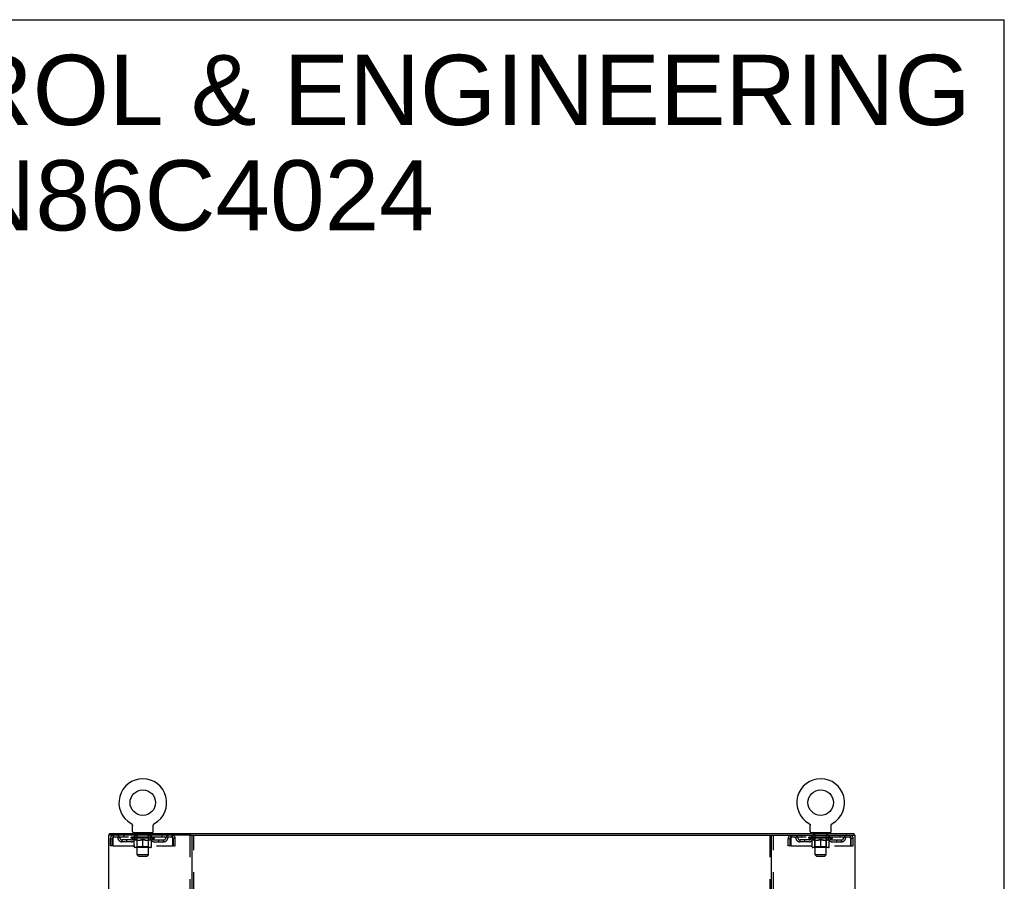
# Model space of a CAD drawing. Header units: inches. Extents: x 0 to 215, y 0 to 139.
# Tile 114 of 114: x 162 to 215, y 92 to 139. Entities that reach past the tile are written whole.
import ezdxf

# ---------------------------------------------------------------- set-up
doc = ezdxf.new("R2010")
doc.units = ezdxf.units.IN
doc.header["$LTSCALE"] = 11.804375
doc.header["$MEASUREMENT"] = 0
doc.linetypes.add('HIDDEN', pattern=[0.2, 0.1, -0.1])
doc.layers.get('0').update_dxf_attribs({"linetype": 'CONTINUOUS'})
doc.layers.add('DEFAULT_2', color=8, linetype='HIDDEN')
doc.layers.add('DIMENSIONS', color=7, linetype='CONTINUOUS')
doc.styles.get("Standard").update_dxf_attribs({"font": 'arial.ttf'})

msp = doc.modelspace()

# ---------------------------------------------------------------- linework, layer by layer
at = {"color": 7, "linetype": 'Continuous'}
for p, q in [((0, 138.875), (214.625, 138.875)), ((214.625, 0), (214.625, 138.875)), ((167.551, 95.539), (167.551, 95.539)), ((167.551, 95.539), (167.555, 95.536)), ((167.554, 95.537), (167.552, 95.538)), ((168.817, 95.536), (168.822, 95.539)), ((168.82, 95.538), (168.819, 95.537)), ((204.093, 95.539), (204.093, 95.539)), ((204.093, 95.539), (204.097, 95.536)), ((204.096, 95.537), (204.094, 95.538)), ((205.359, 95.536), (205.364, 95.539)), ((205.362, 95.538), (205.361, 95.537)), ((167.555, 95.536), (167.56, 95.534)), ((167.56, 95.534), (167.564, 95.531)), ((167.564, 95.531), (167.568, 95.528)), ((167.568, 95.528), (167.572, 95.525)), ((167.572, 95.525), (167.576, 95.521)), ((167.576, 95.521), (167.579, 95.518)), ((167.579, 95.518), (167.583, 95.514)), ((167.583, 95.514), (167.587, 95.511)), ((167.586, 95.511), (167.59, 95.507)), ((167.59, 95.507), (167.593, 95.503)), ((167.593, 95.503), (167.596, 95.499)), ((167.596, 95.499), (167.599, 95.495)), ((167.599, 95.495), (167.602, 95.49)), ((167.602, 95.49), (167.604, 95.486)), ((167.604, 95.486), (167.607, 95.482)), ((167.607, 95.482), (167.609, 95.477)), ((167.609, 95.477), (167.611, 95.472)), ((167.611, 95.473), (167.613, 95.468)), ((167.613, 95.468), (167.615, 95.463)), ((167.615, 95.463), (167.617, 95.458)), ((167.617, 95.458), (167.618, 95.453)), ((167.618, 95.453), (167.62, 95.448)), ((167.62, 95.449), (167.621, 95.444)), ((167.621, 95.444), (167.622, 95.439)), ((167.622, 95.439), (167.622, 95.434)), ((167.622, 95.434), (167.623, 95.429)), ((167.624, 95.418), (167.624, 95.414)), ((167.624, 95.1), (167.624, 95.414)), ((167.686, 95.031), (167.686, 95.001)), ((168.686, 95.031), (167.686, 95.031)), ((168.686, 95.031), (168.686, 95.001)), ((168.749, 95.423), (168.75, 95.429)), ((168.749, 95.1), (168.749, 95.414)), ((168.75, 95.434), (168.751, 95.439)), ((168.75, 95.429), (168.75, 95.434)), ((168.751, 95.439), (168.752, 95.444)), ((168.752, 95.444), (168.753, 95.449)), ((168.753, 95.448), (168.754, 95.453)), ((168.754, 95.453), (168.756, 95.458)), ((168.756, 95.458), (168.757, 95.463)), ((168.757, 95.463), (168.759, 95.468)), ((168.759, 95.468), (168.761, 95.473)), ((168.761, 95.472), (168.763, 95.477)), ((168.763, 95.477), (168.766, 95.482)), ((168.766, 95.482), (168.768, 95.486)), ((168.768, 95.486), (168.771, 95.49)), ((168.771, 95.49), (168.774, 95.495)), ((168.774, 95.495), (168.777, 95.499)), ((168.776, 95.499), (168.78, 95.503)), ((168.78, 95.503), (168.783, 95.507)), ((168.783, 95.507), (168.786, 95.511)), ((168.786, 95.511), (168.79, 95.514)), ((168.79, 95.514), (168.793, 95.518)), ((168.793, 95.518), (168.797, 95.521)), ((168.797, 95.521), (168.801, 95.525)), ((168.801, 95.525), (168.805, 95.528)), ((168.805, 95.528), (168.809, 95.531)), ((168.809, 95.531), (168.813, 95.534)), ((168.813, 95.534), (168.817, 95.536)), ((168.813, 95.534), (168.814, 95.535)), ((204.097, 95.536), (204.102, 95.534)), ((204.102, 95.534), (204.106, 95.531)), ((204.106, 95.531), (204.11, 95.528)), ((204.11, 95.528), (204.114, 95.525)), ((204.114, 95.525), (204.118, 95.521)), ((204.118, 95.521), (204.121, 95.518)), ((204.121, 95.518), (204.125, 95.514)), ((204.125, 95.514), (204.129, 95.511)), ((204.128, 95.511), (204.132, 95.507)), ((204.135, 95.503), (204.138, 95.499)), ((204.138, 95.499), (204.141, 95.495)), ((204.141, 95.495), (204.144, 95.49)), ((204.144, 95.49), (204.146, 95.486)), ((204.146, 95.486), (204.149, 95.482)), ((204.149, 95.482), (204.151, 95.477)), ((204.151, 95.477), (204.153, 95.472)), ((204.153, 95.473), (204.155, 95.468)), ((204.155, 95.468), (204.157, 95.463)), ((204.157, 95.463), (204.159, 95.458)), ((204.159, 95.458), (204.16, 95.453)), ((204.16, 95.453), (204.162, 95.448)), ((204.162, 95.449), (204.163, 95.444)), ((204.163, 95.444), (204.164, 95.439)), ((204.164, 95.439), (204.164, 95.434)), ((204.164, 95.434), (204.165, 95.429)), ((204.166, 95.418), (204.166, 95.414)), ((204.166, 95.1), (204.166, 95.414)), ((204.228, 95.031), (204.228, 95.001)), ((205.228, 95.031), (204.228, 95.031)), ((205.228, 95.031), (205.228, 95.001)), ((205.291, 95.423), (205.292, 95.429)), ((205.291, 95.1), (205.291, 95.414)), ((205.292, 95.434), (205.293, 95.439)), ((205.292, 95.429), (205.292, 95.434)), ((205.293, 95.439), (205.294, 95.444)), ((205.294, 95.444), (205.295, 95.449)), ((205.295, 95.448), (205.296, 95.453)), ((205.296, 95.453), (205.298, 95.458)), ((205.298, 95.458), (205.299, 95.463)), ((205.299, 95.463), (205.301, 95.468)), ((205.301, 95.468), (205.303, 95.473)), ((205.303, 95.472), (205.305, 95.477)), ((205.305, 95.477), (205.308, 95.482)), ((205.308, 95.482), (205.31, 95.486)), ((205.31, 95.486), (205.313, 95.49)), ((205.313, 95.49), (205.316, 95.495)), ((205.316, 95.495), (205.319, 95.499)), ((205.318, 95.499), (205.322, 95.503)), ((205.322, 95.503), (205.325, 95.507)), ((205.325, 95.507), (205.328, 95.511)), ((205.328, 95.511), (205.332, 95.514)), ((205.332, 95.514), (205.335, 95.518)), ((205.335, 95.518), (205.339, 95.521)), ((205.339, 95.521), (205.343, 95.525)), ((205.343, 95.525), (205.347, 95.528)), ((205.347, 95.528), (205.351, 95.531)), ((205.351, 95.531), (205.355, 95.534)), ((205.355, 95.534), (205.359, 95.536)), ((205.355, 95.534), (205.356, 95.535)), ((166.384, 94.897), (166.384, 95.001)), ((170.773, 94.897), (202.141, 94.897)), ((206.53, 94.897), (206.53, 95.001))]:
    msp.add_line(p, q, dxfattribs=at)
at = {"color": 3, "linetype": 'Continuous'}
for p, q in [((166.332, 94.897), (166.332, 9.105)), ((170.773, 94.897), (166.332, 94.897)), ((166.384, 95.001), (206.53, 95.001)), ((170.832, 94.897), (170.832, 9.105)), ((202.082, 9.105), (202.082, 94.897)), ((202.141, 94.897), (206.582, 94.897)), ((206.582, 9.105), (206.582, 94.897))]:
    msp.add_line(p, q, dxfattribs=at)
at = {"color": 7, "linetype": 'Continuous'}
for points in [[(167.623, 95.429), (167.623, 95.423), (167.624, 95.418)], [(168.749, 95.414), (168.749, 95.418), (168.749, 95.423)], [(168.749, 95.414), (168.749, 95.418), (168.749, 95.423)], [(204.132, 95.507), (204.135, 95.503), (204.138, 95.499)], [(204.165, 95.429), (204.165, 95.423), (204.166, 95.418)], [(205.291, 95.414), (205.291, 95.418), (205.291, 95.423)], [(205.291, 95.414), (205.291, 95.418), (205.291, 95.423)]]:
    msp.add_lwpolyline(points, dxfattribs=at)
for centre in [(168.186, 96.659), (204.728, 96.659)]:
    msp.add_circle(centre, 0.688, dxfattribs=at)
for centre, radius, start, end in [((168.186, 96.659), 1.288, 299.5053, 240.4947), ((204.728, 96.659), 1.288, 299.5053, 240.4947), ((167.693, 95.1), 0.069, 180, 265), ((168.68, 95.1), 0.069, 275, 360), ((204.235, 95.1), 0.069, 180, 265), ((205.222, 95.1), 0.069, 275, 360)]:
    msp.add_arc(centre, radius, start, end, dxfattribs=at)
at = {"layer": 'DEFAULT_2', "color": 8, "linetype": 'HIDDEN'}
for p, q in [((168.822, 95.539), (168.822, 95.539)), ((204.093, 95.539), (204.093, 95.539)), ((205.364, 95.539), (205.364, 95.539)), ((167.558, 95.535), (167.56, 95.534)), ((167.783, 95.031), (167.783, 95.001)), ((167.821, 94.941), (167.821, 95.021)), ((168.551, 94.941), (168.551, 95.021)), ((168.589, 95.031), (168.589, 95.001)), ((204.1, 95.535), (204.102, 95.534)), ((204.325, 95.031), (204.325, 95.001)), ((204.363, 94.941), (204.363, 95.021)), ((205.093, 94.941), (205.093, 95.021)), ((205.131, 95.031), (205.131, 95.001)), ((166.436, 94.334), (166.436, 94.73)), ((166.436, 94.73), (166.54, 94.73)), ((166.54, 94.334), (166.54, 94.73)), ((166.57, 94.73), (166.57, 94.334)), ((166.603, 94.897), (166.603, 94.793)), ((169.769, 94.793), (166.603, 94.793)), ((167.072, 94.542), (167.072, 94.646)), ((167.555, 94.646), (167.072, 94.646)), ((167.555, 94.542), (167.072, 94.542)), ((167.155, 94.897), (167.155, 94.793)), ((167.322, 94.542), (167.322, 94.646)), ((167.553, 94.746), (167.553, 94.793)), ((167.712, 94.635), (167.553, 94.746)), ((168.82, 94.746), (167.553, 94.746)), ((167.563, 94.786), (167.563, 94.793)), ((167.571, 94.783), (167.571, 94.786)), ((167.571, 94.783), (168.801, 94.783)), ((167.58, 94.783), (167.58, 94.786)), ((167.581, 94.783), (167.581, 94.786)), ((167.591, 94.786), (167.591, 94.793)), ((167.607, 94.783), (167.607, 94.786)), ((167.609, 94.783), (167.609, 94.786)), ((167.638, 94.786), (167.638, 94.793)), ((167.652, 94.783), (167.652, 94.786)), ((167.655, 94.783), (167.655, 94.786)), ((167.859, 94.786), (167.658, 94.786)), ((167.701, 94.786), (167.701, 94.793)), ((167.703, 94.783), (167.703, 94.786)), ((167.703, 94.783), (167.703, 94.786)), ((167.706, 94.783), (167.706, 94.786)), ((167.712, 94.635), (167.723, 94.635)), ((167.713, 94.783), (167.713, 94.786)), ((167.714, 94.783), (167.714, 94.786)), ((167.717, 94.783), (167.717, 94.786)), ((167.72, 94.783), (167.72, 94.787)), ((167.723, 94.272), (167.723, 94.678)), ((167.725, 94.783), (167.725, 94.786)), ((167.739, 94.783), (167.739, 94.786)), ((167.749, 94.793), (167.749, 94.897)), ((167.757, 94.783), (167.757, 94.789)), ((167.757, 94.783), (167.757, 94.786)), ((167.778, 94.783), (167.778, 94.786)), ((167.778, 94.783), (167.778, 94.786)), ((167.779, 94.786), (167.779, 94.793)), ((167.789, 94.783), (167.789, 94.786)), ((167.793, 94.783), (167.793, 94.786)), ((167.802, 94.783), (167.802, 94.786)), ((167.814, 94.783), (167.814, 94.79)), ((167.829, 94.783), (167.829, 94.786)), ((167.891, 94.931), (167.831, 94.931)), ((167.832, 94.783), (167.832, 94.786)), ((167.859, 94.783), (167.859, 94.786)), ((167.926, 94.786), (167.864, 94.786)), ((167.865, 94.635), (168.045, 94.635)), ((167.87, 94.786), (167.87, 94.793)), ((167.874, 94.274), (167.874, 94.743)), ((167.876, 94.783), (167.876, 94.786)), ((167.881, 94.783), (167.881, 94.786)), ((167.886, 93.85), (167.886, 94.921)), ((167.887, 94.783), (167.887, 94.791)), ((167.891, 94.783), (167.891, 94.786)), ((167.902, 94.783), (167.902, 94.786)), ((167.926, 94.783), (167.926, 94.786)), ((168.001, 94.786), (167.942, 94.786)), ((167.962, 94.783), (167.962, 94.786)), ((167.97, 94.786), (167.97, 94.793)), ((167.973, 94.783), (167.973, 94.786)), ((167.976, 94.783), (167.976, 94.792)), ((167.979, 94.783), (167.979, 94.786)), ((167.986, 94.783), (167.986, 94.786)), ((168.001, 94.783), (168.001, 94.786)), ((168.082, 94.786), (168.027, 94.786)), ((168.04, 94.783), (168.04, 94.786)), ((168.072, 94.786), (168.149, 94.791)), ((168.076, 94.786), (168.076, 94.793)), ((168.077, 94.793), (168.076, 94.793)), ((168.077, 94.786), (168.077, 94.793)), ((168.077, 94.783), (168.077, 94.786)), ((168.081, 94.783), (168.081, 94.786)), ((168.082, 94.783), (168.082, 94.786)), ((168.082, 94.783), (168.082, 94.786)), ((168.117, 94.786), (168.182, 94.786)), ((168.123, 94.783), (168.123, 94.786)), ((168.128, 94.786), (168.128, 94.789)), ((168.149, 94.786), (168.149, 94.791)), ((168.165, 94.783), (168.165, 94.786)), ((168.184, 94.786), (168.184, 94.786)), ((168.184, 94.783), (168.184, 94.786)), ((168.184, 94.783), (168.184, 94.786)), ((168.186, 94.786), (168.186, 94.793)), ((168.186, 94.793), (168.301, 94.786)), ((168.186, 94.235), (168.186, 94.678)), ((168.189, 94.783), (168.189, 94.786)), ((168.189, 94.783), (168.189, 94.786)), ((168.189, 94.786), (168.189, 94.786)), ((168.207, 94.783), (168.207, 94.786)), ((168.207, 94.786), (168.255, 94.786)), ((168.25, 94.783), (168.25, 94.786)), ((168.29, 94.783), (168.29, 94.786)), ((168.291, 94.783), (168.291, 94.786)), ((168.291, 94.786), (168.345, 94.786)), ((168.292, 94.783), (168.292, 94.786)), ((168.296, 94.786), (168.296, 94.793)), ((168.296, 94.786), (168.296, 94.793)), ((168.296, 94.793), (168.296, 94.793)), ((168.296, 94.783), (168.296, 94.786)), ((168.328, 94.635), (168.507, 94.635)), ((168.332, 94.783), (168.332, 94.786)), ((168.371, 94.783), (168.371, 94.786)), ((168.371, 94.786), (168.43, 94.786)), ((168.387, 94.783), (168.387, 94.786)), ((168.394, 94.783), (168.394, 94.786)), ((168.397, 94.783), (168.397, 94.792)), ((168.399, 94.783), (168.399, 94.786)), ((168.403, 94.786), (168.403, 94.793)), ((168.41, 94.783), (168.41, 94.786)), ((168.446, 94.783), (168.446, 94.786)), ((168.446, 94.786), (168.508, 94.786)), ((168.47, 94.783), (168.47, 94.786)), ((168.541, 94.931), (168.481, 94.931)), ((168.481, 94.783), (168.481, 94.786)), ((168.485, 94.783), (168.485, 94.791)), ((168.486, 93.85), (168.486, 94.921)), ((168.491, 94.783), (168.491, 94.786)), ((168.496, 94.783), (168.496, 94.786)), ((168.499, 94.274), (168.499, 94.743)), ((168.503, 94.786), (168.503, 94.793)), ((168.513, 94.783), (168.513, 94.786)), ((168.513, 94.786), (168.715, 94.786)), ((168.54, 94.783), (168.54, 94.786)), ((168.544, 94.783), (168.544, 94.786)), ((168.559, 94.783), (168.559, 94.79)), ((168.57, 94.783), (168.57, 94.786)), ((168.58, 94.783), (168.58, 94.786)), ((168.584, 94.783), (168.584, 94.786)), ((168.593, 94.786), (168.593, 94.793)), ((168.595, 94.783), (168.595, 94.786)), ((168.595, 94.783), (168.595, 94.786)), ((168.615, 94.783), (168.615, 94.789)), ((168.616, 94.783), (168.616, 94.786)), ((168.624, 94.793), (168.624, 94.897)), ((168.634, 94.783), (168.634, 94.786)), ((168.648, 94.783), (168.648, 94.786)), ((168.65, 94.272), (168.65, 94.678)), ((168.65, 94.635), (168.66, 94.635)), ((168.652, 94.783), (168.652, 94.787)), ((168.656, 94.783), (168.656, 94.786)), ((168.659, 94.783), (168.659, 94.786)), ((168.659, 94.783), (168.659, 94.786)), ((168.66, 94.635), (168.82, 94.746)), ((168.666, 94.783), (168.666, 94.786)), ((168.669, 94.783), (168.669, 94.786)), ((168.67, 94.783), (168.67, 94.786)), ((168.671, 94.786), (168.671, 94.793)), ((168.718, 94.783), (168.718, 94.786)), ((168.72, 94.783), (168.72, 94.786)), ((168.735, 94.786), (168.735, 94.793)), ((168.763, 94.783), (168.763, 94.786)), ((168.765, 94.783), (168.765, 94.786)), ((168.781, 94.786), (168.781, 94.793)), ((168.791, 94.783), (168.791, 94.786)), ((168.792, 94.783), (168.792, 94.786)), ((168.801, 94.783), (168.801, 94.786)), ((168.81, 94.786), (168.81, 94.793)), ((168.818, 94.646), (169.301, 94.646)), ((168.818, 94.542), (169.301, 94.542)), ((168.82, 94.746), (168.82, 94.793)), ((169.051, 94.542), (169.051, 94.646)), ((169.218, 94.897), (169.218, 94.793)), ((169.301, 94.542), (169.301, 94.646)), ((169.769, 94.793), (169.769, 94.897)), ((169.802, 94.334), (169.802, 94.73)), ((169.832, 94.334), (169.832, 94.73)), ((169.936, 94.73), (169.832, 94.73)), ((169.936, 94.334), (169.936, 94.73)), ((170.728, 94.897), (170.728, 9.105)), ((170.936, 9.105), (170.936, 94.897)), ((201.978, 94.897), (201.978, 9.105)), ((202.186, 9.105), (202.186, 94.897)), ((202.978, 94.334), (202.978, 94.73)), ((202.978, 94.73), (203.082, 94.73)), ((203.082, 94.334), (203.082, 94.73)), ((203.112, 94.73), (203.112, 94.334)), ((203.145, 94.897), (203.145, 94.793)), ((206.311, 94.793), (203.145, 94.793)), ((203.614, 94.542), (203.614, 94.646)), ((204.097, 94.646), (203.614, 94.646)), ((204.097, 94.542), (203.614, 94.542)), ((203.697, 94.897), (203.697, 94.793)), ((203.864, 94.542), (203.864, 94.646)), ((204.095, 94.746), (204.095, 94.793)), ((205.362, 94.746), (204.095, 94.746)), ((204.254, 94.635), (204.095, 94.746)), ((204.105, 94.786), (204.105, 94.793)), ((204.113, 94.783), (204.113, 94.786)), ((204.113, 94.783), (205.343, 94.783)), ((204.122, 94.783), (204.122, 94.786)), ((204.123, 94.783), (204.123, 94.786)), ((204.133, 94.786), (204.133, 94.793)), ((204.149, 94.783), (204.149, 94.786)), ((204.151, 94.783), (204.151, 94.786)), ((204.18, 94.786), (204.18, 94.793)), ((204.194, 94.783), (204.194, 94.786)), ((204.197, 94.783), (204.197, 94.786)), ((204.401, 94.786), (204.2, 94.786)), ((204.243, 94.786), (204.243, 94.793)), ((204.245, 94.783), (204.245, 94.786)), ((204.245, 94.783), (204.245, 94.786)), ((204.248, 94.783), (204.248, 94.786)), ((204.254, 94.635), (204.265, 94.635)), ((204.255, 94.783), (204.255, 94.786)), ((204.256, 94.783), (204.256, 94.786)), ((204.259, 94.783), (204.259, 94.786)), ((204.262, 94.783), (204.262, 94.787)), ((204.265, 94.272), (204.265, 94.678)), ((204.267, 94.783), (204.267, 94.786)), ((204.281, 94.783), (204.281, 94.786)), ((204.291, 94.793), (204.291, 94.897)), ((204.299, 94.783), (204.299, 94.789)), ((204.299, 94.783), (204.299, 94.786)), ((204.32, 94.783), (204.32, 94.786)), ((204.32, 94.783), (204.32, 94.786)), ((204.321, 94.786), (204.321, 94.793)), ((204.331, 94.783), (204.331, 94.786)), ((204.335, 94.783), (204.335, 94.786)), ((204.344, 94.783), (204.344, 94.786)), ((204.356, 94.783), (204.356, 94.79)), ((204.371, 94.783), (204.371, 94.786)), ((204.433, 94.931), (204.373, 94.931)), ((204.374, 94.783), (204.374, 94.786)), ((204.401, 94.783), (204.401, 94.786)), ((204.468, 94.786), (204.406, 94.786)), ((204.407, 94.635), (204.587, 94.635)), ((204.412, 94.786), (204.412, 94.793)), ((204.416, 94.274), (204.416, 94.743)), ((204.418, 94.783), (204.418, 94.786)), ((204.423, 94.783), (204.423, 94.786)), ((204.428, 93.85), (204.428, 94.921)), ((204.429, 94.783), (204.429, 94.791)), ((204.433, 94.783), (204.433, 94.786)), ((204.444, 94.783), (204.444, 94.786)), ((204.468, 94.783), (204.468, 94.786)), ((204.543, 94.786), (204.484, 94.786)), ((204.504, 94.783), (204.504, 94.786)), ((204.512, 94.786), (204.512, 94.793)), ((204.515, 94.783), (204.515, 94.786)), ((204.518, 94.783), (204.518, 94.792)), ((204.521, 94.783), (204.521, 94.786)), ((204.528, 94.783), (204.528, 94.786)), ((204.543, 94.783), (204.543, 94.786)), ((204.624, 94.786), (204.569, 94.786)), ((204.582, 94.783), (204.582, 94.786)), ((204.614, 94.786), (204.691, 94.791)), ((204.618, 94.786), (204.618, 94.793)), ((204.619, 94.793), (204.618, 94.793)), ((204.619, 94.786), (204.619, 94.793)), ((204.619, 94.783), (204.619, 94.786)), ((204.623, 94.783), (204.623, 94.786)), ((204.624, 94.783), (204.624, 94.786)), ((204.624, 94.783), (204.624, 94.786)), ((204.659, 94.786), (204.724, 94.786)), ((204.665, 94.783), (204.665, 94.786)), ((204.67, 94.786), (204.67, 94.789)), ((204.691, 94.786), (204.691, 94.791)), ((204.707, 94.783), (204.707, 94.786)), ((204.726, 94.786), (204.726, 94.786)), ((204.726, 94.783), (204.726, 94.786)), ((204.726, 94.783), (204.726, 94.786)), ((204.728, 94.786), (204.728, 94.793)), ((204.728, 94.793), (204.843, 94.786)), ((204.728, 94.235), (204.728, 94.678)), ((204.731, 94.783), (204.731, 94.786)), ((204.731, 94.783), (204.731, 94.786)), ((204.731, 94.786), (204.731, 94.786)), ((204.749, 94.783), (204.749, 94.786)), ((204.749, 94.786), (204.797, 94.786)), ((204.792, 94.783), (204.792, 94.786)), ((204.832, 94.783), (204.832, 94.786)), ((204.833, 94.783), (204.833, 94.786)), ((204.833, 94.786), (204.887, 94.786)), ((204.834, 94.783), (204.834, 94.786)), ((204.838, 94.786), (204.838, 94.793)), ((204.838, 94.786), (204.838, 94.793)), ((204.838, 94.793), (204.838, 94.793)), ((204.838, 94.783), (204.838, 94.786)), ((204.87, 94.635), (205.049, 94.635)), ((204.874, 94.783), (204.874, 94.786)), ((204.913, 94.783), (204.913, 94.786)), ((204.913, 94.786), (204.972, 94.786)), ((204.929, 94.783), (204.929, 94.786)), ((204.936, 94.783), (204.936, 94.786)), ((204.939, 94.783), (204.939, 94.792)), ((204.941, 94.783), (204.941, 94.786)), ((204.945, 94.786), (204.945, 94.793)), ((204.952, 94.783), (204.952, 94.786)), ((204.988, 94.783), (204.988, 94.786)), ((204.988, 94.786), (205.05, 94.786)), ((205.012, 94.783), (205.012, 94.786)), ((205.083, 94.931), (205.023, 94.931)), ((205.023, 94.783), (205.023, 94.786)), ((205.027, 94.783), (205.027, 94.791)), ((205.028, 93.85), (205.028, 94.921)), ((205.033, 94.783), (205.033, 94.786)), ((205.038, 94.783), (205.038, 94.786)), ((205.041, 94.274), (205.041, 94.743)), ((205.045, 94.786), (205.045, 94.793)), ((205.055, 94.783), (205.055, 94.786)), ((205.055, 94.786), (205.257, 94.786)), ((205.082, 94.783), (205.082, 94.786)), ((205.086, 94.783), (205.086, 94.786)), ((205.101, 94.783), (205.101, 94.79)), ((205.112, 94.783), (205.112, 94.786)), ((205.122, 94.783), (205.122, 94.786)), ((205.126, 94.783), (205.126, 94.786)), ((205.135, 94.786), (205.135, 94.793)), ((205.137, 94.783), (205.137, 94.786)), ((205.137, 94.783), (205.137, 94.786)), ((205.157, 94.783), (205.157, 94.789)), ((205.158, 94.783), (205.158, 94.786)), ((205.166, 94.793), (205.166, 94.897)), ((205.176, 94.783), (205.176, 94.786)), ((205.19, 94.783), (205.19, 94.786)), ((205.192, 94.272), (205.192, 94.678)), ((205.192, 94.635), (205.202, 94.635)), ((205.194, 94.783), (205.194, 94.787)), ((205.198, 94.783), (205.198, 94.786)), ((205.201, 94.783), (205.201, 94.786)), ((205.201, 94.783), (205.201, 94.786)), ((205.202, 94.635), (205.362, 94.746)), ((205.208, 94.783), (205.208, 94.786)), ((205.211, 94.783), (205.211, 94.786)), ((205.212, 94.783), (205.212, 94.786)), ((205.213, 94.786), (205.213, 94.793)), ((205.26, 94.783), (205.26, 94.786)), ((205.262, 94.783), (205.262, 94.786)), ((205.277, 94.786), (205.277, 94.793)), ((205.305, 94.783), (205.305, 94.786)), ((205.307, 94.783), (205.307, 94.786)), ((205.323, 94.786), (205.323, 94.793)), ((205.333, 94.783), (205.333, 94.786)), ((205.334, 94.783), (205.334, 94.786)), ((205.343, 94.783), (205.343, 94.786)), ((205.352, 94.786), (205.352, 94.793)), ((205.36, 94.646), (205.843, 94.646)), ((205.36, 94.542), (205.843, 94.542)), ((205.362, 94.746), (205.362, 94.793)), ((205.593, 94.542), (205.593, 94.646)), ((205.76, 94.897), (205.76, 94.793)), ((205.843, 94.542), (205.843, 94.646)), ((206.311, 94.793), (206.311, 94.897)), ((206.344, 94.334), (206.344, 94.73)), ((206.374, 94.334), (206.374, 94.73)), ((206.478, 94.73), (206.374, 94.73)), ((206.478, 94.334), (206.478, 94.73)), ((166.54, 94.334), (166.436, 94.334)), ((166.57, 94.334), (169.802, 94.334)), ((168.613, 94.235), (167.76, 94.235)), ((167.874, 94.274), (167.834, 94.235)), ((168.499, 94.274), (167.874, 94.274)), ((168.499, 94.274), (168.539, 94.235)), ((169.832, 94.334), (169.936, 94.334)), ((203.082, 94.334), (202.978, 94.334)), ((203.112, 94.334), (206.344, 94.334)), ((205.155, 94.235), (204.302, 94.235)), ((204.416, 94.274), (204.376, 94.235)), ((205.041, 94.274), (204.416, 94.274)), ((205.041, 94.274), (205.081, 94.235)), ((206.374, 94.334), (206.478, 94.334)), ((167.955, 93.781), (167.886, 93.85)), ((168.486, 93.85), (167.886, 93.85)), ((167.955, 93.781), (168.417, 93.781)), ((168.417, 93.781), (168.486, 93.85)), ((205.028, 93.85), (204.428, 93.85)), ((204.497, 93.781), (204.428, 93.85)), ((204.497, 93.781), (204.959, 93.781)), ((204.959, 93.781), (205.028, 93.85))]:
    msp.add_line(p, q, dxfattribs=at)
for points in [[(166.603, 94.897), (166.601, 94.896), (166.599, 94.893), (166.596, 94.887), (166.594, 94.88), (166.592, 94.871), (166.589, 94.86), (166.587, 94.848), (166.584, 94.834), (166.582, 94.819), (166.58, 94.802), (166.577, 94.785), (166.575, 94.767), (166.573, 94.749), (166.57, 94.73)], [(166.603, 94.793), (166.601, 94.792), (166.599, 94.791), (166.596, 94.789), (166.594, 94.787), (166.592, 94.783), (166.589, 94.779), (166.587, 94.774), (166.584, 94.769), (166.582, 94.763), (166.58, 94.757), (166.577, 94.751), (166.575, 94.744), (166.573, 94.737), (166.57, 94.73)], [(167.873, 94.635), (167.848, 94.639), (167.823, 94.645), (167.799, 94.651), (167.774, 94.659), (167.748, 94.668), (167.723, 94.678)], [(167.723, 94.677), (167.747, 94.667), (167.771, 94.659), (167.795, 94.651), (167.819, 94.645), (167.842, 94.639), (167.865, 94.635)], [(168.186, 94.678), (168.16, 94.668), (168.135, 94.659), (168.11, 94.651), (168.085, 94.645), (168.06, 94.639), (168.035, 94.635)], [(168.045, 94.635), (168.068, 94.639), (168.092, 94.645), (168.115, 94.651), (168.138, 94.659), (168.162, 94.667), (168.186, 94.677)], [(168.337, 94.635), (168.312, 94.639), (168.288, 94.645), (168.263, 94.652), (168.238, 94.659), (168.212, 94.668), (168.186, 94.678)], [(168.186, 94.677), (168.211, 94.667), (168.235, 94.659), (168.258, 94.651), (168.281, 94.645), (168.305, 94.639), (168.328, 94.635)], [(168.65, 94.678), (168.624, 94.668), (168.599, 94.659), (168.574, 94.651), (168.549, 94.645), (168.524, 94.639), (168.5, 94.635)], [(168.507, 94.635), (168.531, 94.639), (168.554, 94.645), (168.578, 94.651), (168.602, 94.659), (168.626, 94.668), (168.65, 94.677)], [(169.802, 94.73), (169.8, 94.749), (169.798, 94.767), (169.795, 94.785), (169.793, 94.802), (169.791, 94.819), (169.788, 94.834), (169.786, 94.848), (169.783, 94.86), (169.781, 94.871), (169.779, 94.88), (169.776, 94.887), (169.774, 94.893), (169.772, 94.896), (169.769, 94.897)], [(169.802, 94.73), (169.8, 94.737), (169.798, 94.744), (169.795, 94.751), (169.793, 94.757), (169.791, 94.763), (169.788, 94.769), (169.786, 94.774), (169.783, 94.779), (169.781, 94.783), (169.779, 94.787), (169.776, 94.789), (169.774, 94.791), (169.772, 94.792), (169.769, 94.793)], [(203.145, 94.897), (203.143, 94.896), (203.141, 94.893), (203.138, 94.887), (203.136, 94.88), (203.134, 94.871), (203.131, 94.86), (203.129, 94.848), (203.126, 94.834), (203.124, 94.819), (203.122, 94.802), (203.119, 94.785), (203.117, 94.767), (203.115, 94.749), (203.112, 94.73)], [(203.145, 94.793), (203.143, 94.792), (203.141, 94.791), (203.138, 94.789), (203.136, 94.787), (203.134, 94.783), (203.131, 94.779), (203.129, 94.774), (203.126, 94.769), (203.124, 94.763), (203.122, 94.757), (203.119, 94.751), (203.117, 94.744), (203.115, 94.737), (203.112, 94.73)], [(204.415, 94.635), (204.39, 94.639), (204.365, 94.645), (204.341, 94.651), (204.316, 94.659), (204.29, 94.668), (204.265, 94.678)], [(204.265, 94.677), (204.289, 94.667), (204.313, 94.659), (204.337, 94.651), (204.361, 94.645), (204.384, 94.639), (204.407, 94.635)], [(204.728, 94.678), (204.702, 94.668), (204.677, 94.659), (204.652, 94.651), (204.627, 94.645), (204.602, 94.639), (204.577, 94.635)], [(204.587, 94.635), (204.61, 94.639), (204.634, 94.645), (204.657, 94.651), (204.68, 94.659), (204.704, 94.667), (204.728, 94.677)], [(204.879, 94.635), (204.854, 94.639), (204.83, 94.645), (204.805, 94.652), (204.78, 94.659), (204.754, 94.668), (204.728, 94.678)], [(204.728, 94.677), (204.753, 94.667), (204.777, 94.659), (204.8, 94.651), (204.823, 94.645), (204.847, 94.639), (204.87, 94.635)], [(205.192, 94.678), (205.166, 94.668), (205.141, 94.659), (205.116, 94.651), (205.091, 94.645), (205.066, 94.639), (205.042, 94.635)], [(205.049, 94.635), (205.073, 94.639), (205.096, 94.645), (205.12, 94.651), (205.144, 94.659), (205.168, 94.668), (205.192, 94.677)], [(206.344, 94.73), (206.342, 94.749), (206.34, 94.767), (206.337, 94.785), (206.335, 94.802), (206.333, 94.819), (206.33, 94.834), (206.328, 94.848), (206.325, 94.86), (206.323, 94.871), (206.321, 94.88), (206.318, 94.887), (206.316, 94.893), (206.314, 94.896), (206.311, 94.897)], [(206.344, 94.73), (206.342, 94.737), (206.34, 94.744), (206.337, 94.751), (206.335, 94.757), (206.333, 94.763), (206.33, 94.769), (206.328, 94.774), (206.325, 94.779), (206.323, 94.783), (206.321, 94.787), (206.318, 94.789), (206.316, 94.791), (206.314, 94.792), (206.311, 94.793)]]:
    msp.add_lwpolyline(points, dxfattribs=at)
for centre, radius, start, end in [((167.693, 95.1), 0.069, 265, 270), ((167.811, 95.021), 0.01, 0, 90), ((168.561, 95.021), 0.01, 90, 180), ((168.68, 95.1), 0.069, 270, 275), ((204.235, 95.1), 0.069, 265, 270), ((204.353, 95.021), 0.01, 0, 90), ((205.103, 95.021), 0.01, 90, 180), ((205.222, 95.1), 0.069, 270, 275), ((166.603, 94.73), 0.167, 90, 180), ((166.603, 94.73), 0.063, 90, 180), ((166.783, 94.73), 0.167, 8.0716, 90), ((166.783, 94.73), 0.0625, 7.9863, 90), ((167.072, 94.771), 0.229, 187.9863, 270), ((167.072, 94.771), 0.125, 188.0716, 270), ((167.555, 94.771), 0.125, 270, 351.9284), ((167.555, 94.771), 0.229, 270, 352.0137), ((167.844, 94.73), 0.167, 90, 171.9284), ((167.843, 94.73), 0.0625, 90, 172.0137), ((167.831, 94.941), 0.01, 180, 270), ((167.834, 94.743), 0.0398, 0, 90), ((167.876, 94.921), 0.01, 0, 90), ((168.496, 94.921), 0.01, 90, 180), ((168.539, 94.743), 0.0398, 90, 180), ((168.529, 94.73), 0.167, 8.0716, 90), ((168.529, 94.73), 0.0625, 7.9863, 90), ((168.541, 94.941), 0.01, 270, 360), ((168.818, 94.771), 0.229, 187.9863, 270), ((168.818, 94.771), 0.125, 188.0716, 270), ((169.301, 94.771), 0.125, 270, 351.9284), ((169.301, 94.771), 0.229, 270, 352.0137), ((169.59, 94.73), 0.167, 90, 171.9284), ((169.59, 94.73), 0.0625, 90, 172.0137), ((169.769, 94.73), 0.167, 0, 90), ((169.769, 94.73), 0.063, 0, 90), ((203.145, 94.73), 0.167, 90, 180), ((203.145, 94.73), 0.063, 90, 180), ((203.325, 94.73), 0.167, 8.0716, 90), ((203.325, 94.73), 0.0625, 7.9863, 90), ((203.614, 94.771), 0.229, 187.9863, 270), ((203.614, 94.771), 0.125, 188.0716, 270), ((204.097, 94.771), 0.125, 270, 351.9284), ((204.097, 94.771), 0.229, 270, 352.0137), ((204.386, 94.73), 0.167, 90, 171.9284), ((204.385, 94.73), 0.0625, 90, 172.0137), ((204.373, 94.941), 0.01, 180, 270), ((204.376, 94.743), 0.0398, 0, 90), ((204.418, 94.921), 0.01, 0, 90), ((205.038, 94.921), 0.01, 90, 180), ((205.081, 94.743), 0.0398, 90, 180), ((205.071, 94.73), 0.167, 8.0716, 90), ((205.071, 94.73), 0.0625, 7.9863, 90), ((205.083, 94.941), 0.01, 270, 360), ((205.36, 94.771), 0.229, 187.9863, 270), ((205.36, 94.771), 0.125, 188.0716, 270), ((205.843, 94.771), 0.125, 270, 351.9284), ((205.843, 94.771), 0.229, 270, 352.0137), ((206.132, 94.73), 0.167, 90, 171.9284), ((206.132, 94.73), 0.0625, 90, 172.0137), ((206.311, 94.73), 0.167, 0, 90), ((206.311, 94.73), 0.063, 0, 90), ((167.76, 94.272), 0.0371, 180, 270), ((168.613, 94.272), 0.0371, 270, 360), ((204.302, 94.272), 0.0371, 180, 270), ((205.155, 94.272), 0.0371, 270, 360)]:
    msp.add_arc(centre, radius, start, end, dxfattribs=at)
for centre, major_axis, ratio, start_param, end_param in [((168.186, 94.793), (0.633, 0.007), 0.05963, 2.96643, 3.140963), ((167.533, 94.781), (0.198, 0), 0.060556, 0.430652, 1.470503), ((168.186, 94.793), (0.633, 0), 0.060556, -3.141593, -2.96706), ((167.533, 94.774), (0.198, 0.002), 0.05963, 1.376596, 1.469874), ((168.186, 94.793), (0.633, 0.013), 0.05688, 2.791345, 2.965878), ((167.509, 94.781), (0.198, 0.002), 0.05963, 0.25549, 1.295341), ((167.577, 94.781), (0.198, -0.002), 0.05963, 0.605815, 1.645666), ((168.186, 94.793), (0.633, -0.007), 0.05963, -2.96643, -2.791898), ((167.577, 94.774), (0.198, 0), 0.060556, 1.551758, 1.645036), ((167.509, 94.774), (0.198, 0.004), 0.05688, 1.20151, 1.294789), ((167.579, 94.777), (0.164, 0.002), 0.05963, 1.065228, 1.614276), ((167.559, 94.777), (0.164, 0.003), 0.05688, 0.890143, 1.43919), ((167.617, 94.777), (0.164, 0), 0.060556, 1.240391, 1.789438), ((168.186, 94.793), (0.633, 0.019), 0.052395, 2.616403, 2.790936), ((167.505, 94.781), (0.198, 0.004), 0.05688, 0.080405, 1.120256), ((167.64, 94.781), (0.198, -0.004), 0.05688, 0.7809, 1.820751), ((168.186, 94.793), (0.633, -0.013), 0.05688, -2.791345, -2.616812), ((167.64, 94.774), (0.198, -0.002), 0.05963, 1.72692, 1.820198), ((167.505, 94.774), (0.198, 0.006), 0.052395, 1.026568, 1.119847), ((167.558, 94.777), (0.164, 0.005), 0.052395, 0.715201, 1.264248), ((167.672, 94.777), (0.164, -0.002), 0.05963, 1.415553, 1.9646), ((168.186, 94.793), (0.633, 0.025), 0.046319, 2.441654, 2.616187), ((167.719, 94.781), (0.198, -0.006), 0.052395, 0.955842, 1.995693), ((167.522, 94.781), (0.198, 0.006), 0.052395, -0.094537, 0.945314), ((168.186, 94.793), (0.633, -0.019), 0.052395, -2.616403, -2.44187), ((167.719, 94.774), (0.198, -0.004), 0.05688, 1.902006, 1.995284), ((167.522, 94.774), (0.198, 0.008), 0.046319, 0.851819, 0.945098), ((167.577, 94.777), (0.164, 0.006), 0.046319, 0.540452, 1.089499), ((167.743, 94.777), (0.164, -0.003), 0.05688, 1.590638, 2.139686), ((168.186, 94.793), (0.633, 0.029), 0.038841, 2.267123, 2.441656), ((167.813, 94.781), (0.198, -0.008), 0.046319, 1.130591, 2.170442), ((167.559, 94.781), (0.198, 0.008), 0.046319, -0.269286, 0.770565), ((168.186, 94.793), (0.633, -0.025), 0.046319, -2.441654, -2.267121), ((167.813, 94.774), (0.198, -0.006), 0.052395, 2.076947, 2.170226), ((167.559, 94.774), (0.198, 0.009), 0.038841, 0.677289, 0.770567), ((167.614, 94.777), (0.164, 0.008), 0.038841, 0.365921, 0.914969), ((167.828, 94.777), (0.164, -0.005), 0.052395, 1.76558, 2.314627), ((168.186, 94.793), (0.633, 0.033), 0.030195, 2.09281, 2.267343), ((167.918, 94.781), (0.198, -0.009), 0.038841, 1.305122, 2.344973), ((168.186, 94.793), (0.633, -0.029), 0.038841, -2.267123, -2.092591), ((167.615, 94.781), (0.198, 0.009), 0.038841, -0.443817, 0.596034), ((167.918, 94.774), (0.198, -0.008), 0.046319, 2.251696, 2.344975), ((167.615, 94.774), (0.198, 0.01), 0.030195, 0.502975, 0.596254), ((167.668, 94.777), (0.164, 0.009), 0.030195, 0.191608, 0.740655), ((167.923, 94.777), (0.164, -0.006), 0.046319, 1.940329, 2.489376), ((167.689, 94.781), (0.198, 0.01), 0.030195, -0.61813, 0.421721), ((168.186, 94.793), (0.633, 0.036), 0.020645, 1.918687, 2.09322), ((168.03, 94.781), (0.198, -0.01), 0.030195, 1.479435, 2.519286), ((168.186, 94.793), (0.633, -0.033), 0.030195, -2.09281, -1.918277), ((168.03, 94.774), (0.198, -0.009), 0.038841, 2.426227, 2.519505), ((167.689, 94.774), (0.198, 0.011), 0.020645, 0.328852, 0.422131), ((167.738, 94.777), (0.164, 0.009), 0.020645, 0.017485, 0.566532), ((168.027, 94.777), (0.164, -0.008), 0.038841, 2.11486, 2.663907), ((167.778, 94.781), (0.198, 0.011), 0.020645, -0.792253, 0.247598), ((168.186, 94.793), (0.633, 0.038), 0.010478, 1.744704, 1.919237), ((168.148, 94.781), (0.198, -0.011), 0.020645, 1.653558, 2.693409), ((168.186, 94.793), (0.633, -0.036), 0.020645, -1.918687, -1.744154), ((168.148, 94.774), (0.198, -0.01), 0.030195, 2.60054, 2.693819), ((167.778, 94.774), (0.198, 0.012), 0.010478, 0.154869, 0.248148), ((167.822, 94.777), (0.164, 0.01), 0.010478, 6.126688, 6.675735), ((168.135, 94.777), (0.164, -0.009), 0.030195, 2.289173, 2.83822), ((167.879, 94.781), (0.198, 0.012), 0.010478, -0.966236, -0.000846), ((168.267, 94.781), (0.198, -0.012), 0.010478, 1.827541, 2.867392), ((168.186, 94.793), (0.633, -0.038), 0.010478, -1.744704, -1.570171), ((168.267, 94.774), (0.198, -0.011), 0.020645, 2.774664, 2.867942), ((168.245, 94.777), (0.164, -0.009), 0.020645, 2.463296, 3.012344), ((168.106, 94.781), (0.198, 0.012), 0.010478, 0.274201, 1.314052), ((168.019, 94.777), (0.164, 0.01), 0.010478, -0.000298, 0.504314), ((167.989, 94.774), (0.198, 0.012), 0.010478, 0.192946, 0.399283), ((168.186, 94.793), (0.633, 0.038), 0.010478, -1.578586, -1.396888), ((168.383, 94.774), (0.198, -0.012), 0.010478, 2.948646, 3.041925), ((168.353, 94.777), (0.164, -0.01), 0.010478, 2.637279, 3.142076), ((168.224, 94.781), (0.198, 0.011), 0.020645, 0.448184, 1.488034), ((168.128, 94.777), (0.164, 0.009), 0.020645, 0.129249, 0.678296), ((168.106, 94.774), (0.198, 0.011), 0.020645, 0.273651, 0.366929), ((168.186, 94.793), (0.633, 0.036), 0.020645, -1.397439, -1.222906), ((168.494, 94.781), (0.198, -0.012), 0.010478, -3.140747, -2.175357), ((168.186, 94.793), (0.633, -0.038), 0.010478, 1.222355, 1.396888), ((168.342, 94.781), (0.198, 0.01), 0.030195, 0.622307, 1.662158), ((168.237, 94.777), (0.164, 0.009), 0.030195, 0.303372, 0.852419), ((168.551, 94.777), (0.164, -0.01), 0.010478, 2.749043, 3.29809), ((168.595, 94.781), (0.198, -0.011), 0.020645, 2.893995, 3.933846), ((168.224, 94.774), (0.198, 0.01), 0.030195, 0.447774, 0.541052), ((168.595, 94.774), (0.198, -0.012), 0.010478, 2.893445, 2.986723), ((168.186, 94.793), (0.633, 0.033), 0.030195, -1.223315, -1.048783), ((168.186, 94.793), (0.633, -0.036), 0.020645, 1.048373, 1.222906), ((168.455, 94.781), (0.198, 0.009), 0.038841, 0.79662, 1.836471), ((168.346, 94.777), (0.164, 0.008), 0.038841, 0.477686, 1.026733), ((168.635, 94.777), (0.164, -0.009), 0.020645, 2.57506, 3.124108), ((168.684, 94.781), (0.198, -0.01), 0.030195, 2.719872, 3.759723), ((168.56, 94.781), (0.198, 0.008), 0.046319, 0.971151, 2.011002), ((168.342, 94.774), (0.198, 0.009), 0.038841, 0.622087, 0.715366), ((168.684, 94.774), (0.198, -0.011), 0.020645, 2.719462, 2.812741), ((168.186, 94.793), (0.633, 0.029), 0.038841, -1.049002, -0.874469), ((168.186, 94.793), (0.633, -0.033), 0.030195, 0.87425, 1.048783), ((168.449, 94.777), (0.164, 0.006), 0.046319, 0.652216, 1.201263), ((168.653, 94.781), (0.198, 0.006), 0.052395, 1.1459, 2.185751), ((168.705, 94.777), (0.164, -0.009), 0.030195, 2.400937, 2.949985), ((168.757, 94.781), (0.198, -0.009), 0.038841, 2.545558, 3.585409), ((168.545, 94.777), (0.164, 0.005), 0.052395, 0.826965, 1.376012), ((168.455, 94.774), (0.198, 0.008), 0.046319, 0.796618, 0.889896), ((168.757, 94.774), (0.198, -0.01), 0.030195, 2.545339, 2.638617), ((168.733, 94.781), (0.198, 0.004), 0.05688, 1.320842, 2.360692), ((168.186, 94.793), (0.633, 0.025), 0.046319, -0.874471, -0.699939), ((168.186, 94.793), (0.633, -0.029), 0.038841, 0.699936, 0.874469), ((168.813, 94.781), (0.198, -0.008), 0.046319, 2.371028, 3.410879), ((168.759, 94.777), (0.164, -0.008), 0.038841, 2.226624, 2.775671), ((168.795, 94.781), (0.198, 0.002), 0.05963, 1.495927, 2.535778), ((168.629, 94.777), (0.164, 0.003), 0.05688, 1.001907, 1.550954), ((168.85, 94.781), (0.198, -0.006), 0.052395, 2.196279, 3.23613), ((168.796, 94.777), (0.164, -0.006), 0.046319, 2.052093, 2.601141), ((168.56, 94.774), (0.198, 0.006), 0.052395, 0.971367, 1.064645), ((168.839, 94.781), (0.198, 0), 0.060556, 1.671089, 2.71094), ((168.813, 94.774), (0.198, -0.009), 0.038841, 2.371026, 2.464304), ((168.867, 94.781), (0.198, -0.004), 0.05688, 2.021337, 3.061188), ((168.186, 94.793), (0.633, 0.019), 0.052395, -0.699723, -0.52519), ((168.186, 94.793), (0.633, -0.025), 0.046319, 0.525406, 0.699939), ((168.864, 94.781), (0.198, -0.002), 0.05963, 1.846251, 2.886102), ((168.7, 94.777), (0.164, 0.002), 0.05963, 1.176993, 1.72604), ((168.814, 94.777), (0.164, -0.005), 0.052395, 1.877344, 2.426392), ((168.756, 94.777), (0.164, 0), 0.060556, 1.352155, 1.901202), ((168.814, 94.777), (0.164, -0.003), 0.05688, 1.702402, 2.25145), ((168.794, 94.777), (0.164, -0.002), 0.05963, 1.527317, 2.076364), ((168.653, 94.774), (0.198, 0.004), 0.05688, 1.146309, 1.239587), ((168.85, 94.774), (0.198, -0.008), 0.046319, 2.196495, 2.289773), ((168.186, 94.793), (0.633, 0.013), 0.05688, -0.524781, -0.350248), ((168.186, 94.793), (0.633, -0.019), 0.052395, 0.350657, 0.52519), ((168.733, 94.774), (0.198, 0.002), 0.05963, 1.321394, 1.414673), ((168.867, 94.774), (0.198, -0.006), 0.052395, 2.021746, 2.115024), ((168.186, 94.793), (0.633, 0.007), 0.05963, -0.349695, -0.175162), ((168.186, 94.793), (0.633, -0.013), 0.05688, 0.175715, 0.350248), ((168.795, 94.774), (0.198, 0), 0.060556, 1.496556, 1.589835), ((168.864, 94.774), (0.198, -0.004), 0.05688, 1.846804, 1.940083), ((168.839, 94.774), (0.198, -0.002), 0.05963, 1.671719, 1.764997), ((168.186, 94.793), (0.633, 0), 0.060556, -0.174533, 0), ((168.186, 94.793), (0.633, -0.007), 0.05963, 0.000629, 0.175162), ((204.728, 94.793), (0.633, 0.007), 0.05963, 2.96643, 3.140963), ((204.075, 94.781), (0.198, 0), 0.060556, 0.430652, 1.470503), ((204.728, 94.793), (0.633, 0), 0.060556, -3.141593, -2.96706), ((204.075, 94.774), (0.198, 0.002), 0.05963, 1.376596, 1.469874), ((204.728, 94.793), (0.633, 0.013), 0.05688, 2.791345, 2.965878), ((204.051, 94.781), (0.198, 0.002), 0.05963, 0.25549, 1.295341), ((204.119, 94.781), (0.198, -0.002), 0.05963, 0.605815, 1.645666), ((204.728, 94.793), (0.633, -0.007), 0.05963, -2.96643, -2.791898), ((204.119, 94.774), (0.198, 0), 0.060556, 1.551758, 1.645036), ((204.051, 94.774), (0.198, 0.004), 0.05688, 1.20151, 1.294789), ((204.121, 94.777), (0.164, 0.002), 0.05963, 1.065228, 1.614276), ((204.101, 94.777), (0.164, 0.003), 0.05688, 0.890143, 1.43919), ((204.159, 94.777), (0.164, 0), 0.060556, 1.240391, 1.789438), ((204.728, 94.793), (0.633, 0.019), 0.052395, 2.616403, 2.790936), ((204.047, 94.781), (0.198, 0.004), 0.05688, 0.080405, 1.120256), ((204.182, 94.781), (0.198, -0.004), 0.05688, 0.7809, 1.820751), ((204.728, 94.793), (0.633, -0.013), 0.05688, -2.791345, -2.616812), ((204.182, 94.774), (0.198, -0.002), 0.05963, 1.72692, 1.820198), ((204.047, 94.774), (0.198, 0.006), 0.052395, 1.026568, 1.119847), ((204.1, 94.777), (0.164, 0.005), 0.052395, 0.715201, 1.264248), ((204.214, 94.777), (0.164, -0.002), 0.05963, 1.415553, 1.9646), ((204.728, 94.793), (0.633, 0.025), 0.046319, 2.441654, 2.616187), ((204.261, 94.781), (0.198, -0.006), 0.052395, 0.955842, 1.995693), ((204.064, 94.781), (0.198, 0.006), 0.052395, -0.094537, 0.945314), ((204.728, 94.793), (0.633, -0.019), 0.052395, -2.616403, -2.44187), ((204.261, 94.774), (0.198, -0.004), 0.05688, 1.902006, 1.995284), ((204.064, 94.774), (0.198, 0.008), 0.046319, 0.851819, 0.945098), ((204.119, 94.777), (0.164, 0.006), 0.046319, 0.540452, 1.089499), ((204.285, 94.777), (0.164, -0.003), 0.05688, 1.590638, 2.139686), ((204.728, 94.793), (0.633, 0.029), 0.038841, 2.267123, 2.441656), ((204.355, 94.781), (0.198, -0.008), 0.046319, 1.130591, 2.170442), ((204.101, 94.781), (0.198, 0.008), 0.046319, -0.269286, 0.770565), ((204.728, 94.793), (0.633, -0.025), 0.046319, -2.441654, -2.267121), ((204.355, 94.774), (0.198, -0.006), 0.052395, 2.076947, 2.170226), ((204.101, 94.774), (0.198, 0.009), 0.038841, 0.677289, 0.770567), ((204.156, 94.777), (0.164, 0.008), 0.038841, 0.365921, 0.914969), ((204.37, 94.777), (0.164, -0.005), 0.052395, 1.76558, 2.314627), ((204.728, 94.793), (0.633, 0.033), 0.030195, 2.09281, 2.267343), ((204.46, 94.781), (0.198, -0.009), 0.038841, 1.305122, 2.344973), ((204.728, 94.793), (0.633, -0.029), 0.038841, -2.267123, -2.092591), ((204.157, 94.781), (0.198, 0.009), 0.038841, -0.443817, 0.596034), ((204.46, 94.774), (0.198, -0.008), 0.046319, 2.251696, 2.344975), ((204.157, 94.774), (0.198, 0.01), 0.030195, 0.502975, 0.596254), ((204.21, 94.777), (0.164, 0.009), 0.030195, 0.191608, 0.740655), ((204.465, 94.777), (0.164, -0.006), 0.046319, 1.940329, 2.489376), ((204.231, 94.781), (0.198, 0.01), 0.030195, -0.61813, 0.421721), ((204.728, 94.793), (0.633, 0.036), 0.020645, 1.918687, 2.09322), ((204.572, 94.781), (0.198, -0.01), 0.030195, 1.479435, 2.519286), ((204.728, 94.793), (0.633, -0.033), 0.030195, -2.09281, -1.918277), ((204.572, 94.774), (0.198, -0.009), 0.038841, 2.426227, 2.519505), ((204.231, 94.774), (0.198, 0.011), 0.020645, 0.328852, 0.422131), ((204.28, 94.777), (0.164, 0.009), 0.020645, 0.017485, 0.566532), ((204.569, 94.777), (0.164, -0.008), 0.038841, 2.11486, 2.663907), ((204.32, 94.781), (0.198, 0.011), 0.020645, -0.792253, 0.247598), ((204.728, 94.793), (0.633, 0.038), 0.010478, 1.744704, 1.919237), ((204.69, 94.781), (0.198, -0.011), 0.020645, 1.653558, 2.693409), ((204.728, 94.793), (0.633, -0.036), 0.020645, -1.918687, -1.744154), ((204.69, 94.774), (0.198, -0.01), 0.030195, 2.60054, 2.693819), ((204.32, 94.774), (0.198, 0.012), 0.010478, 0.154869, 0.248148), ((204.364, 94.777), (0.164, 0.01), 0.010478, 6.126688, 6.675735), ((204.677, 94.777), (0.164, -0.009), 0.030195, 2.289173, 2.83822), ((204.421, 94.781), (0.198, 0.012), 0.010478, -0.966236, -0.000846), ((204.809, 94.781), (0.198, -0.012), 0.010478, 1.827541, 2.867392), ((204.728, 94.793), (0.633, -0.038), 0.010478, -1.744704, -1.570171), ((204.809, 94.774), (0.198, -0.011), 0.020645, 2.774664, 2.867942), ((204.787, 94.777), (0.164, -0.009), 0.020645, 2.463296, 3.012344), ((204.648, 94.781), (0.198, 0.012), 0.010478, 0.274201, 1.314052), ((204.561, 94.777), (0.164, 0.01), 0.010478, -0.000298, 0.504314), ((204.531, 94.774), (0.198, 0.012), 0.010478, 0.192946, 0.399283), ((204.728, 94.793), (0.633, 0.038), 0.010478, -1.578586, -1.396888), ((204.925, 94.774), (0.198, -0.012), 0.010478, 2.948646, 3.041925), ((204.895, 94.777), (0.164, -0.01), 0.010478, 2.637279, 3.142076), ((204.766, 94.781), (0.198, 0.011), 0.020645, 0.448184, 1.488034), ((204.67, 94.777), (0.164, 0.009), 0.020645, 0.129249, 0.678296), ((204.648, 94.774), (0.198, 0.011), 0.020645, 0.273651, 0.366929), ((204.728, 94.793), (0.633, 0.036), 0.020645, -1.397439, -1.222906), ((205.036, 94.781), (0.198, -0.012), 0.010478, -3.140747, -2.175357), ((204.728, 94.793), (0.633, -0.038), 0.010478, 1.222355, 1.396888), ((204.884, 94.781), (0.198, 0.01), 0.030195, 0.622307, 1.662158), ((204.779, 94.777), (0.164, 0.009), 0.030195, 0.303372, 0.852419), ((205.093, 94.777), (0.164, -0.01), 0.010478, 2.749043, 3.29809), ((205.137, 94.781), (0.198, -0.011), 0.020645, 2.893995, 3.933846), ((204.766, 94.774), (0.198, 0.01), 0.030195, 0.447774, 0.541052), ((205.137, 94.774), (0.198, -0.012), 0.010478, 2.893445, 2.986723), ((204.728, 94.793), (0.633, 0.033), 0.030195, -1.223315, -1.048783), ((204.728, 94.793), (0.633, -0.036), 0.020645, 1.048373, 1.222906), ((204.997, 94.781), (0.198, 0.009), 0.038841, 0.79662, 1.836471), ((204.888, 94.777), (0.164, 0.008), 0.038841, 0.477686, 1.026733), ((205.177, 94.777), (0.164, -0.009), 0.020645, 2.57506, 3.124108), ((205.226, 94.781), (0.198, -0.01), 0.030195, 2.719872, 3.759723), ((205.102, 94.781), (0.198, 0.008), 0.046319, 0.971151, 2.011002), ((204.884, 94.774), (0.198, 0.009), 0.038841, 0.622087, 0.715366), ((205.226, 94.774), (0.198, -0.011), 0.020645, 2.719462, 2.812741), ((204.728, 94.793), (0.633, 0.029), 0.038841, -1.049002, -0.874469), ((204.728, 94.793), (0.633, -0.033), 0.030195, 0.87425, 1.048783), ((204.991, 94.777), (0.164, 0.006), 0.046319, 0.652216, 1.201263), ((205.195, 94.781), (0.198, 0.006), 0.052395, 1.1459, 2.185751), ((205.247, 94.777), (0.164, -0.009), 0.030195, 2.400937, 2.949985), ((205.299, 94.781), (0.198, -0.009), 0.038841, 2.545558, 3.585409), ((205.087, 94.777), (0.164, 0.005), 0.052395, 0.826965, 1.376012), ((204.997, 94.774), (0.198, 0.008), 0.046319, 0.796618, 0.889896), ((205.299, 94.774), (0.198, -0.01), 0.030195, 2.545339, 2.638617), ((205.275, 94.781), (0.198, 0.004), 0.05688, 1.320842, 2.360692), ((204.728, 94.793), (0.633, 0.025), 0.046319, -0.874471, -0.699939), ((204.728, 94.793), (0.633, -0.029), 0.038841, 0.699936, 0.874469), ((205.355, 94.781), (0.198, -0.008), 0.046319, 2.371028, 3.410879), ((205.301, 94.777), (0.164, -0.008), 0.038841, 2.226624, 2.775671), ((205.337, 94.781), (0.198, 0.002), 0.05963, 1.495927, 2.535778), ((205.171, 94.777), (0.164, 0.003), 0.05688, 1.001907, 1.550954), ((205.392, 94.781), (0.198, -0.006), 0.052395, 2.196279, 3.23613), ((205.338, 94.777), (0.164, -0.006), 0.046319, 2.052093, 2.601141), ((205.102, 94.774), (0.198, 0.006), 0.052395, 0.971367, 1.064645), ((205.381, 94.781), (0.198, 0), 0.060556, 1.671089, 2.71094), ((205.355, 94.774), (0.198, -0.009), 0.038841, 2.371026, 2.464304), ((205.409, 94.781), (0.198, -0.004), 0.05688, 2.021337, 3.061188), ((204.728, 94.793), (0.633, 0.019), 0.052395, -0.699723, -0.52519), ((204.728, 94.793), (0.633, -0.025), 0.046319, 0.525406, 0.699939), ((205.406, 94.781), (0.198, -0.002), 0.05963, 1.846251, 2.886102), ((205.242, 94.777), (0.164, 0.002), 0.05963, 1.176993, 1.72604), ((205.356, 94.777), (0.164, -0.005), 0.052395, 1.877344, 2.426392), ((205.298, 94.777), (0.164, 0), 0.060556, 1.352155, 1.901202), ((205.356, 94.777), (0.164, -0.003), 0.05688, 1.702402, 2.25145), ((205.336, 94.777), (0.164, -0.002), 0.05963, 1.527317, 2.076364), ((205.195, 94.774), (0.198, 0.004), 0.05688, 1.146309, 1.239587), ((205.392, 94.774), (0.198, -0.008), 0.046319, 2.196495, 2.289773), ((204.728, 94.793), (0.633, 0.013), 0.05688, -0.524781, -0.350248), ((204.728, 94.793), (0.633, -0.019), 0.052395, 0.350657, 0.52519), ((205.275, 94.774), (0.198, 0.002), 0.05963, 1.321394, 1.414673), ((205.409, 94.774), (0.198, -0.006), 0.052395, 2.021746, 2.115024), ((204.728, 94.793), (0.633, 0.007), 0.05963, -0.349695, -0.175162), ((204.728, 94.793), (0.633, -0.013), 0.05688, 0.175715, 0.350248), ((205.337, 94.774), (0.198, 0), 0.060556, 1.496556, 1.589835), ((205.406, 94.774), (0.198, -0.004), 0.05688, 1.846804, 1.940083), ((205.381, 94.774), (0.198, -0.002), 0.05963, 1.671719, 1.764997), ((204.728, 94.793), (0.633, 0), 0.060556, -0.174533, 0), ((204.728, 94.793), (0.633, -0.007), 0.05963, 0.000629, 0.175162)]:
    msp.add_ellipse(centre, major_axis=major_axis, ratio=ratio, start_param=start_param, end_param=end_param, dxfattribs=at)

# ---------------------------------------------------------------- texts
at = {"layer": 'DIMENSIONS', "color": 2, "linetype": 'Continuous', "insert": (164.903, 136.981), "char_height": 3.7875, "width": 95.65901, "attachment_point": 2, "line_spacing_factor": 0.9}
msp.add_mtext('SAGINAW CONTROL & ENGINEERING\\PSCE-N86C4024', dxfattribs=at)

doc.saveas('drawing.dxf')
